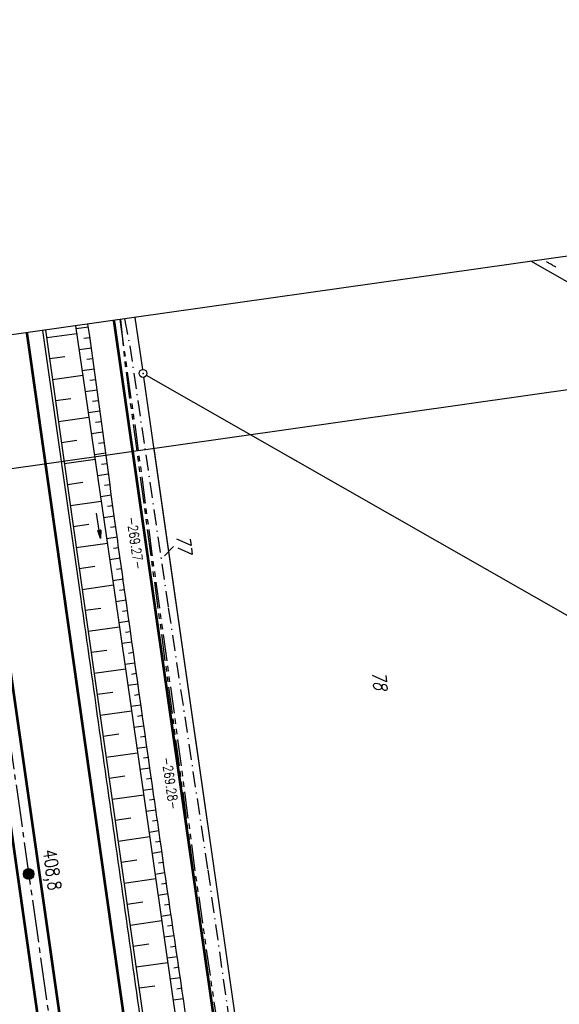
# Model space of a CAD drawing. Extents: x 446388 to 447135, y 445359 to 446567.
# Tile 78 of 80: x 446558 to 446660, y 446381 to 446567. Entities that reach past the tile are written whole.
import ezdxf

# ---------------------------------------------------------------- set-up
doc = ezdxf.new("R2010")
doc.units = 0
doc.header["$LTSCALE"] = 2
doc.header["$MEASUREMENT"] = 0
for name, pattern in [('ACHSE', [5.5, 4, -0.5, 0.5, -0.5]), ('AUSGEZOGEN', [0]), ('BAB-FM2', [2.6, 1.5, -0.5, 0.1, -0.5]), ('GESTRICH-X2', [1.5, 1, -0.5]), ('PHANTOMX2', [5, 2.5, -0.5, 0.5, -0.5, 0.5, -0.5])]:
    doc.linetypes.add(name, pattern=pattern)
doc.layers.get('0').update_dxf_attribs({"linetype": 'AUSGEZOGEN'})
for name, color, linetype in [('201-ABSTAND', 8, 'AUSGEZOGEN'), ('201-FLSTNR', 8, 'AUSGEZOGEN'), ('201-GRENZL', 8, 'AUSGEZOGEN'), ('201-GRENZL-BAB', 7, 'AUSGEZOGEN'), ('201GRENZP', 8, 'AUSGEZOGEN'), ('202-ABSTAND', 8, 'AUSGEZOGEN'), ('202-GRENZL', 8, 'AUSGEZOGEN'), ('202-GRENZL-BAB', 7, 'AUSGEZOGEN'), ('ACHSETOP', 250, 'ACHSE'), ('BAB_FM', 5, 'BAB-FM2'), ('BOESCHG', 250, 'AUSGEZOGEN'), ('FBRTOP', 250, 'AUSGEZOGEN'), ('GRABEN', 250, 'AUSGEZOGEN'), ('HEKT_B', 250, 'CONTINUOUS'), ('Lichtwellenleiter COLT', 46, 'PHANTOMX2'), ('Lichtwellenleiter GLH', 46, 'PHANTOMX2'), ('PFEILTOP', 200, 'AUSGEZOGEN'), ('Planeinteilung', 250, 'CONTINUOUS'), ('RAHMEN', 7, 'AUSGEZOGEN'), ('WEG', 250, 'GESTRICH-X2')]:
    doc.layers.add(name, color=color, linetype=linetype)
doc.styles.add('ROMANS', font='romans.shx', dxfattribs={"width": 0.8})

# ---------------------------------------------------------------- blocks, each defined once
blk = doc.blocks.new('*X15')
at = {"color": 0}
for p, q in [((212.23, 257.39), (213.24, 258.4)), ((212.24, 257.33), (213.31, 258.4)), ((212.24, 257.47), (213.17, 258.4)), ((212.24, 257.26), (213.37, 258.39)), ((212.24, 257.55), (213.09, 258.39)), ((212.25, 257.2), (213.43, 258.38)), ((212.26, 257.63), (213, 258.37)), ((212.27, 257.14), (213.49, 258.37)), ((212.28, 257.09), (213.55, 258.35)), ((212.29, 257.73), (212.9, 258.35)), ((212.3, 257.04), (213.6, 258.33)), ((212.32, 256.99), (213.65, 258.31)), ((212.34, 257.86), (212.78, 258.29)), ((212.35, 256.94), (213.69, 258.29)), ((212.37, 256.9), (213.74, 258.26)), ((212.4, 256.85), (213.78, 258.24)), ((212.43, 256.81), (213.83, 258.21)), ((212.46, 256.77), (213.86, 258.18)), ((212.49, 256.73), (213.9, 258.14)), ((212.53, 256.7), (213.94, 258.11)), ((212.56, 256.66), (213.97, 258.07)), ((212.6, 256.63), (214.01, 258.03)), ((212.64, 256.6), (214.04, 257.99)), ((212.68, 256.57), (214.07, 257.95)), ((212.73, 256.54), (214.09, 257.91)), ((212.77, 256.52), (214.12, 257.86)), ((212.82, 256.49), (214.14, 257.82)), ((212.87, 256.47), (214.16, 257.77)), ((212.92, 256.45), (214.18, 257.72)), ((212.97, 256.44), (214.2, 257.66)), ((213.03, 256.42), (214.21, 257.6)), ((213.09, 256.41), (214.22, 257.54)), ((213.16, 256.41), (214.23, 257.48)), ((213.22, 256.4), (214.23, 257.41)), ((213.3, 256.41), (214.23, 257.34)), ((213.38, 256.41), (214.22, 257.26)), ((213.46, 256.43), (214.2, 257.17)), ((213.56, 256.46), (214.18, 257.07)), ((213.69, 256.51), (214.12, 256.95))]:
    blk.add_line(p, q, dxfattribs=at)
blk = doc.blocks.new('SRMAST2')
at = {"color": 0}
blk.add_circle((0, 0), 0.999, dxfattribs=at)
blk.add_point((0, 0), dxfattribs=at)
blk.add_blockref('*X15', (-213.23, -257.4))
blk = doc.blocks.new('PFEIL2')
at = {"color": 0}
for p, q in [((0.88, 0), (-2.4, -0.01)), ((0.88, -0.27), (0.88, 0.28)), ((0.88, 0.28), (2.43, 0.01)), ((0.91, 0.27), (0.88, 0.26)), ((0.97, 0.26), (0.88, 0.25)), ((1.02, 0.25), (0.88, 0.23)), ((1.07, 0.24), (0.88, 0.21)), ((1.13, 0.23), (0.88, 0.19)), ((1.18, 0.22), (0.88, 0.17)), ((1.24, 0.21), (0.88, 0.15)), ((1.29, 0.21), (0.88, 0.14)), ((1.34, 0.2), (0.88, 0.12)), ((1.4, 0.19), (0.88, 0.1)), ((1.45, 0.18), (0.88, 0.08)), ((1.51, 0.17), (0.88, 0.06)), ((1.56, 0.16), (0.88, 0.04)), ((1.61, 0.15), (0.88, 0.02)), ((1.67, 0.14), (0.88, 0.01)), ((1.72, 0.13), (0.88, -0.01)), ((1.78, 0.12), (0.88, -0.03)), ((1.83, 0.11), (0.88, -0.05)), ((1.88, 0.1), (0.88, -0.07)), ((1.94, 0.09), (0.88, -0.09)), ((2.05, 0.08), (0.88, -0.12)), ((1.99, 0.08), (0.88, -0.11)), ((2.1, 0.07), (0.88, -0.14)), ((2.15, 0.06), (0.88, -0.16)), ((2.21, 0.05), (0.88, -0.18)), ((2.26, 0.04), (0.88, -0.2)), ((2.32, 0.03), (0.88, -0.22)), ((2.37, 0.02), (0.88, -0.23)), ((2.42, 0.01), (0.88, -0.25)), ((2.43, 0.01), (0.88, -0.27))]:
    blk.add_line(p, q, dxfattribs=at)
blk = doc.blocks.new('1135594')
blk.add_line((0, 297), (0, 0))
at = {"layer": 'RAHMEN'}
blk.add_line((25, 589), (25, 5), dxfattribs=at)
blk = doc.blocks.new('GST')
at = {"color": 0}
blk.add_circle((0, 0), 0.75, dxfattribs=at)
blk.add_point((0, 0), dxfattribs=at)

msp = doc.modelspace()

# ---------------------------------------------------------------- linework, layer by layer
at = {"layer": '201-FLSTNR'}
msp.add_line((446586.78, 446467.13), (446585.08, 446465.33), dxfattribs=at)
at = {"layer": '201-GRENZL'}
for p, q in [((446676.98, 446507.97), (446654.22, 446520.95)), ((446579.49, 446510.36), (446580.89, 446500.53)), ((446581.11, 446499.05), (446593.17, 446414.73)), ((446704.62, 446429.23), (446581.65, 446499.42))]:
    msp.add_line(p, q, dxfattribs=at)
at = {"layer": '201-GRENZL-BAB', "const_width": 0.5, "flags": 128}
msp.add_lwpolyline([(446575.51, 446509.79), (446589.2, 446414.21)], dxfattribs=at)
at = {"layer": '202-GRENZL'}
for p, q in [((446834.49, 446355.11), (446601.31, 446488.2)), ((446583.03, 446485.61), (446600.25, 446365.25))]:
    msp.add_line(p, q, dxfattribs=at)
at = {"layer": '202-GRENZL-BAB', "const_width": 0.5, "flags": 128}
msp.add_lwpolyline([(446579.05, 446485.04), (446604.12, 446310.05)], dxfattribs=at)
at = {"layer": 'ACHSETOP'}
msp.add_lwpolyline([(446545.23, 446505.5), (446552.41, 446454.8), (446566.45, 446355.79), (446583.99, 446232.03), (446601.53, 446108.27), (446619.07, 445984.5), (446643.63, 445811.23), (446657.66, 445712.22), (446689.24, 445489.45), (446703.27, 445390.44), (446704.51, 445381.73)], dxfattribs=at)
at = {"layer": 'BAB_FM'}
msp.add_lwpolyline([(446577.48, 446510.07), (446578.49, 446504.98), (446585.78, 446455.52), (446593.23, 446406.07), (446600.23, 446356.56), (446607.06, 446307.03), (446607.06, 446307.03), (446614.19, 446257.54), (446621.51, 446208.08), (446628.59, 446158.59), (446635.54, 446109.07), (446642.7, 446059.59), (446649.48, 446010.05), (446652.99, 445970.14), (446654.1, 445967.27), (446652.44, 445964.01), (446647, 445963.23), (446642.82, 445960.62), (446642.16, 445964.57)], dxfattribs=at)
at = {"layer": 'BOESCHG'}
for p, q in [((446570.71, 446508.49), (446568.37, 446508.17)), ((446562.82, 446506.56), (446568.49, 446507.35)), ((446570.98, 446506.51), (446569.82, 446506.35)), ((446562.96, 446505.58), (446562.96, 446505.58)), ((446571.25, 446504.53), (446568.95, 446504.21)), ((446563.38, 446502.59), (446566.22, 446503)), ((446571.52, 446502.55), (446570.38, 446502.39)), ((446563.52, 446501.62), (446563.52, 446501.62)), ((446571.8, 446500.56), (446569.52, 446500.25)), ((446563.94, 446498.63), (446569.64, 446499.44)), ((446564.08, 446497.66), (446564.08, 446497.66)), ((446572.07, 446498.58), (446570.94, 446498.43)), ((446564.5, 446494.67), (446567.36, 446495.08)), ((446572.34, 446496.6), (446570.1, 446496.29)), ((446564.64, 446493.69), (446564.64, 446493.7)), ((446572.61, 446494.62), (446571.5, 446494.47)), ((446565.06, 446490.71), (446570.8, 446491.52)), ((446572.88, 446492.64), (446570.68, 446492.34)), ((446565.2, 446489.73), (446565.2, 446489.73)), ((446573.15, 446490.66), (446572.06, 446490.51)), ((446573.42, 446488.68), (446571.26, 446488.38)), ((446565.62, 446486.75), (446568.5, 446487.16)), ((446565.76, 446485.77), (446565.76, 446485.77)), ((446573.7, 446486.69), (446572.62, 446486.55)), ((446573.97, 446484.71), (446571.84, 446484.42)), ((446566.18, 446482.79), (446571.95, 446483.61)), ((446574.24, 446482.73), (446573.18, 446482.59)), ((446566.31, 446481.81), (446566.32, 446481.81)), ((446574.51, 446480.75), (446572.41, 446480.46)), ((446566.74, 446478.83), (446569.63, 446479.24)), ((446574.78, 446478.77), (446573.74, 446478.63)), ((446566.87, 446477.85), (446566.88, 446477.85)), ((446575.05, 446476.79), (446572.99, 446476.51)), ((446567.29, 446474.87), (446573.11, 446475.69)), ((446575.32, 446474.8), (446574.3, 446474.67)), ((446567.43, 446473.89), (446567.43, 446473.89)), ((446575.59, 446472.82), (446573.57, 446472.55)), ((446567.85, 446470.91), (446570.77, 446471.32)), ((446575.86, 446470.84), (446574.86, 446470.7)), ((446567.99, 446469.93), (446567.99, 446469.93)), ((446568.41, 446466.95), (446574.27, 446467.77)), ((446576.13, 446468.86), (446574.15, 446468.59)), ((446568.55, 446465.97), (446568.55, 446465.97)), ((446576.41, 446466.88), (446575.42, 446466.74)), ((446568.97, 446462.99), (446571.91, 446463.4)), ((446576.68, 446464.9), (446574.73, 446464.62)), ((446569.11, 446462.01), (446569.11, 446462.01)), ((446576.96, 446462.92), (446575.99, 446462.78)), ((446569.53, 446459.03), (446575.42, 446459.86)), ((446577.24, 446460.94), (446575.31, 446460.66)), ((446569.67, 446458.05), (446569.67, 446458.05)), ((446577.52, 446458.96), (446576.56, 446458.82)), ((446577.58, 446458.52), (446577.58, 446458.52)), ((446577.8, 446456.98), (446575.88, 446456.7)), ((446577.86, 446456.54), (446577.86, 446456.54)), ((446570.09, 446455.07), (446573.04, 446455.49)), ((446570.23, 446454.09), (446570.23, 446454.09)), ((446578.08, 446455), (446577.12, 446454.86)), ((446578.15, 446454.56), (446578.14, 446454.56)), ((446578.36, 446453.02), (446576.45, 446452.74)), ((446578.43, 446452.58), (446578.43, 446452.58)), ((446570.66, 446451.11), (446576.56, 446451.95)), ((446578.65, 446451.04), (446577.69, 446450.9)), ((446578.71, 446450.6), (446578.71, 446450.6)), ((446570.8, 446450.13), (446570.8, 446450.13)), ((446578.93, 446449.06), (446577.02, 446448.78)), ((446571.22, 446447.15), (446574.18, 446447.57)), ((446579.21, 446447.08), (446578.26, 446446.94)), ((446571.36, 446446.17), (446571.36, 446446.17)), ((446579.49, 446445.1), (446577.59, 446444.83)), ((446571.78, 446443.19), (446577.71, 446444.03)), ((446579.77, 446443.12), (446578.83, 446442.98)), ((446571.92, 446442.21), (446571.92, 446442.21)), ((446580.06, 446441.14), (446578.16, 446440.87)), ((446572.35, 446439.23), (446575.31, 446439.65)), ((446572.49, 446438.25), (446572.49, 446438.25)), ((446580.34, 446439.16), (446579.39, 446439.02)), ((446572.91, 446435.27), (446578.85, 446436.11)), ((446580.62, 446437.18), (446578.73, 446436.91)), ((446573.05, 446434.29), (446573.05, 446434.29)), ((446580.9, 446435.2), (446579.96, 446435.06)), ((446581.18, 446433.22), (446579.3, 446432.95)), ((446573.48, 446431.31), (446576.45, 446431.73)), ((446573.62, 446430.33), (446573.62, 446430.33)), ((446581.47, 446431.24), (446580.53, 446431.1)), ((446574.04, 446427.35), (446579.99, 446428.19)), ((446581.75, 446429.26), (446579.87, 446428.99)), ((446574.18, 446426.37), (446574.18, 446426.37)), ((446582.03, 446427.28), (446581.09, 446427.14)), ((446582.31, 446425.3), (446580.44, 446425.03)), ((446574.61, 446423.39), (446577.58, 446423.81)), ((446582.59, 446423.32), (446581.66, 446423.18)), ((446574.74, 446422.41), (446574.75, 446422.41)), ((446582.88, 446421.34), (446581.01, 446421.07)), ((446575.17, 446419.43), (446581.13, 446420.27)), ((446583.16, 446419.36), (446582.23, 446419.22)), ((446575.31, 446418.45), (446575.31, 446418.45)), ((446583.44, 446417.38), (446581.58, 446417.11)), ((446575.73, 446415.47), (446578.72, 446415.89)), ((446583.73, 446415.4), (446582.8, 446415.26)), ((446575.87, 446414.49), (446575.88, 446414.49)), ((446584.01, 446413.42), (446582.15, 446413.15)), ((446576.3, 446411.51), (446582.27, 446412.36)), ((446584.29, 446411.44), (446583.37, 446411.3)), ((446576.44, 446410.53), (446576.44, 446410.53)), ((446584.58, 446409.46), (446582.72, 446409.19)), ((446576.86, 446407.55), (446579.85, 446407.97)), ((446577, 446406.57), (446577, 446406.57)), ((446584.87, 446407.48), (446583.94, 446407.34)), ((446577.43, 446403.59), (446583.4, 446404.44)), ((446585.15, 446405.5), (446583.29, 446405.23)), ((446577.57, 446402.61), (446577.57, 446402.61)), ((446585.44, 446403.52), (446584.51, 446403.38)), ((446585.72, 446401.54), (446583.86, 446401.27)), ((446577.99, 446399.63), (446580.98, 446400.05)), ((446578.13, 446398.65), (446578.13, 446398.65)), ((446586.01, 446399.56), (446585.08, 446399.42)), ((446578.55, 446395.67), (446584.54, 446396.52)), ((446586.3, 446397.58), (446584.43, 446397.31)), ((446578.69, 446394.69), (446578.7, 446394.69)), ((446586.59, 446395.6), (446585.65, 446395.47)), ((446586.88, 446393.62), (446584.99, 446393.35)), ((446579.12, 446391.71), (446582.11, 446392.13)), ((446587.16, 446391.64), (446586.22, 446391.51)), ((446579.26, 446390.73), (446579.26, 446390.73)), ((446587.45, 446389.66), (446585.56, 446389.39)), ((446579.68, 446387.75), (446585.68, 446388.6)), ((446587.74, 446387.69), (446586.8, 446387.55)), ((446579.82, 446386.77), (446579.82, 446386.77)), ((446588.03, 446385.71), (446586.13, 446385.43)), ((446580.25, 446383.79), (446583.25, 446384.21)), ((446588.32, 446383.73), (446587.37, 446383.59)), ((446580.39, 446382.81), (446580.39, 446382.81)), ((446588.62, 446381.75), (446586.7, 446381.47))]:
    msp.add_line(p, q, dxfattribs=at)
msp.add_lwpolyline([(446625.92, 446116.4, -0.000878), (446621.67, 446145.99, -0.000254), (446615.93, 446186.68, -0.000386), (446612.18, 446213.44, -0.001491), (446608.02, 446244.06, 0.001346), (446603.41, 446277.96, 0.00065), (446598.21, 446315.16, 0.000714), (446593.39, 446348.99, 0.000748), (446588.68, 446381.28, -0.000783), (446584.19, 446412.13, -0.000341), (446583.07, 446419.94, -0.000068), (446577.52, 446458.95, -0.001453), (446575.65, 446472.37, 0.000229), (446570.62, 446509.1, 0.008524)], format="xyb", dxfattribs=at)
msp.add_lwpolyline([(446562.63, 446507.97), (446569.66, 446458.1), (446595.39, 446277.5), (446614.29, 446144.12), (446631.16, 446025.5), (446636.59, 445986.78)], dxfattribs=at)
at = {"layer": 'FBRTOP'}
for points in [[(446586.89, 446089.83, 0.000001), (446588.96, 446075.27, 0.000001), (446590.43, 446064.91, 0.000008), (446592.18, 446052.58, -0.000007), (446593.94, 446040.25, -0.00042)], [(446528.3, 446503.1, -0.000042), (446529.17, 446496.98, -0.000078), (446530.96, 446484.33, -0.000126), (446532.7, 446471.97, 0.000318), (446534.45, 446459.61, 0.000352), (446536.2, 446447.3, -0.000226), (446537.95, 446435, -0.000087), (446539.7, 446422.69, 0.000147), (446541.45, 446410.38, 0.000055), (446543.68, 446394.66, 0.000096), (446544.97, 446385.63, 0.000041), (446546.74, 446373.21, -0.000018), (446548.51, 446360.8, -0.000019), (446550.8, 446344.73, -0.000035)], [(446562.06, 446507.89), (446569.25, 446457.19, -0.000002), (446576.26, 446407.68, 0.000001), (446583.28, 446358.18, 0.000002), (446592.05, 446296.3, -0.000002), (446600.82, 446234.41, -0.000002), (446609.59, 446172.53, 0.000003), (446618.36, 446110.65, 0.000001), (446627.13, 446048.77, -0.000002), (446635.9, 445986.89, 0), (446649.17, 445893.31, 0), (446660.46, 445813.62), (446674.49, 445714.61, 0.000001), (446678.79, 445684.29, 0.000001), (446687.67, 445621.67)], [(446566.97, 446230.67, -0.000005), (446569.44, 446213.12, -0.000025)]]:
    msp.add_lwpolyline(points, format="xyb", dxfattribs=at)
at = {"layer": 'FBRTOP', "const_width": 0.5}
for points in [[(446559.09, 446507.47), (446566.28, 446456.77, -0.000002), (446573.29, 446407.26, 0.000001), (446580.31, 446357.76, 0.000002), (446589.08, 446295.88, -0.000002), (446597.85, 446233.99, -0.000002), (446606.62, 446172.11, 0.000003), (446615.39, 446110.23, 0.000001), (446624.16, 446048.35, -0.000002), (446632.93, 445986.47, 0), (446646.2, 445892.89, 0), (446657.49, 445813.2), (446671.52, 445714.19, 0.000002), (446687.31, 445602.8, -0.000002), (446703.1, 445491.42), (446717.13, 445392.4, 0.000001), (446718.37, 445383.7, 0)], [(446547.22, 446505.78, 0.000006), (446553.25, 446463.01, 0.000305), (446555.62, 446446.33, 0.000154), (446560.33, 446413.32)], [(446531.37, 446503.54), (446538.55, 446452.84, -0.000002), (446545.57, 446403.33, 0.000001), (446552.59, 446353.83, 0.000002), (446561.36, 446291.95, -0.000002), (446570.13, 446230.06, -0.000002), (446578.9, 446168.18, 0.000003), (446587.67, 446106.3, 0.000001), (446596.44, 446044.42, -0.000002), (446605.21, 445982.54, 0), (446618.47, 445888.96, 0), (446629.77, 445809.27), (446643.8, 445710.26, 0.000002), (446659.59, 445598.87, -0.000002), (446675.38, 445487.49), (446689.41, 445388.48, 0.000001), (446690.64, 445379.77, 0)]]:
    msp.add_lwpolyline(points, format="xyb", dxfattribs=at)
at = {"layer": 'FBRTOP', "const_width": 0.5, "flags": 128}
msp.add_lwpolyline([(446543.11, 446505.2), (446545.75, 446486.56), (446552.86, 446436.78), (446559.82, 446387.72), (446566.89, 446338.11), (446573.77, 446289.64), (446580.75, 446240.24), (446587.91, 446189.72), (446594.85, 446140.83), (446601.73, 446092.1), (446608.82, 446042.03), (446615.85, 445992.42), (446622.77, 445943.68), (446629.78, 445894.15), (446636.77, 445844.7), (446643.7, 445796.01), (446650.72, 445746.15), (446654.06, 445722.68), (446657.67, 445696.95), (446664.65, 445647.75), (446669.82, 445611.38), (446669.85, 445611.11)], dxfattribs=at)
msp.add_lwpolyline([(446560.33, 446413.32, -0.000179), (446565.02, 446380.43, -0.000356), (446567.36, 446363.93, -0.00001), (446574.03, 446316.55, 0.000258), (446574.28, 446314.76, 0.000002), (446578.29, 446286.52, 0.000002), (446581.32, 446265.16), (446588.24, 446216.36, 0.000012), (446588.4, 446215.3, 0), (446595.35, 446166.27, 0.000004), (446602.34, 446117.05, 0.000035), (446603.07, 446111.9, 0.000422), (446603.25, 446110.65, -0.000041), (446603.43, 446109.4, -0.000819), (446605.77, 446092.81, 0.000535), (446609.35, 446067.4, 0.000292), (446612.89, 446042.55, -0.000316), (446616.42, 446017.7, -0.000151), (446616.77, 446015.26, 0.000008), (446623.3, 445968.97, 0.000332), (446625.62, 445952.55, 0.000167), (446630.29, 445919.89)], format="xyb", dxfattribs=at)
at = {"layer": 'GRABEN'}
msp.add_lwpolyline([(446568.28, 446508.77), (446575.57, 446458.85), (446582.37, 446411.67), (446591.43, 446348.47), (446601.6, 446277.93), (446610.01, 446212.55), (446615, 446178.98)], dxfattribs=at)
at = {"layer": 'Lichtwellenleiter COLT', "flags": 128}
msp.add_lwpolyline([(446576.74, 446509.97), (446577.64, 446501.22), (446598.14, 446349.19), (446617.58, 446210.25), (446630.8, 446114.06), (446647.38, 445992.55), (446652.86, 445942.12), (446654.28, 445935.14), (446656.75, 445920.45), (446656.75, 445920.45), (446686.74, 445708.65), (446691.83, 445670.19), (446697.62, 445626.43), (446699.51, 445610.08), (446701.12, 445599.89), (446704.49, 445583.96), (446719.08, 445473.01), (446719.08, 445473.01), (446725.29, 445429.53), (446728.5, 445410.35), (446732.11, 445385.64)], dxfattribs=at)
at = {"layer": 'Lichtwellenleiter GLH', "flags": 128}
msp.add_lwpolyline([(446576.63, 446509.95), (446579.63, 446488.75), (446582.69, 446465.7), (446587.25, 446432.78), (446590.93, 446404.94), (446594.73, 446378.78), (446600.43, 446337.79), (446602.02, 446324.77), (446604.13, 446307.42), (446607.74, 446280.88), (446612.91, 446245.65), (446612.91, 446245.65), (446615.66, 446225.7), (446624.57, 446163.15), (446631.21, 446116.48), (446636.73, 446076.84), (446640.22, 446050.46), (446641.21, 446045.22), (446645.18, 446012.34), (446650.21, 445973.17), (446651.96, 445955.2), (446656.23, 445926.83), (446657.2, 445920.29), (446658.17, 445911.68), (446662.33, 445882.24), (446664.84, 445861.99), (446667.88, 445839.34), (446671.04, 445814.7), (446676.04, 445781.75), (446679.52, 445756.02), (446684.87, 445723.74), (446689.39, 445691.1), (446694.76, 445648.46), (446697.71, 445624.4), (446702.7, 445593.48), (446704.09, 445590.87), (446705.66, 445578.53), (446706.26, 445574.61), (446706.21, 445571.31), (446708.38, 445551.21), (446713.04, 445519.31), (446713.04, 445519.31), (446719.28, 445473.79), (446728.19, 445417.62), (446732.74, 445387.49), (446732.92, 445385.76)], dxfattribs=at)
at = {"layer": 'WEG'}
msp.add_lwpolyline([(446658.89, 446519.85, 0.000018), (446656.44, 446521.26, 0.000302)], format="xyb", dxfattribs=at)

# ---------------------------------------------------------------- block references
at = {"layer": '201GRENZP', "rotation": 277.4163262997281}
msp.add_blockref('GST', (446581, 446499.79), dxfattribs=at)
at = {"layer": 'HEKT_B'}
msp.add_blockref('SRMAST2', (446559.43, 446405.3), dxfattribs=at)
at = {"layer": 'PFEILTOP', "rotation": 278.7670733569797}
msp.add_blockref('PFEIL2', (446572.61, 446471.03), dxfattribs=at)
at = {"layer": 'Planeinteilung', "linetype": 'Continuous', "rotation": 278.0670474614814}
msp.add_blockref('1135594', (446387.84, 446483.19), dxfattribs=at)

# ---------------------------------------------------------------- texts
at = {"layer": '201-ABSTAND', "insert": (446579.54, 446467.77), "char_height": 1.8, "attachment_point": 5, "rotation": 278.1549, "style": 'ROMANS'}
msp.add_mtext('-269.27-', dxfattribs=at)
at = {"layer": '201-FLSTNR', "style": 'ROMANS', "oblique": 15, "width": 0.8}
for s, p in [('77', (446587.31, 446469.07)), ('78', (446624.21, 446443.35))]:
    msp.add_text(s, height=2.5, rotation=277.4163, dxfattribs=at).set_placement(p)
at = {"layer": '202-ABSTAND', "insert": (446586.15, 446422.44), "char_height": 1.8, "attachment_point": 5, "rotation": 278.1519, "style": 'ROMANS'}
msp.add_mtext('-269.28-', dxfattribs=at)
at = {"layer": 'HEKT_B', "style": 'ROMANS', "width": 0.8}
msp.add_text('408,8', height=2.5, rotation=278.0671, dxfattribs=at).set_placement((446562.12, 446409.72))

doc.saveas('drawing.dxf')
